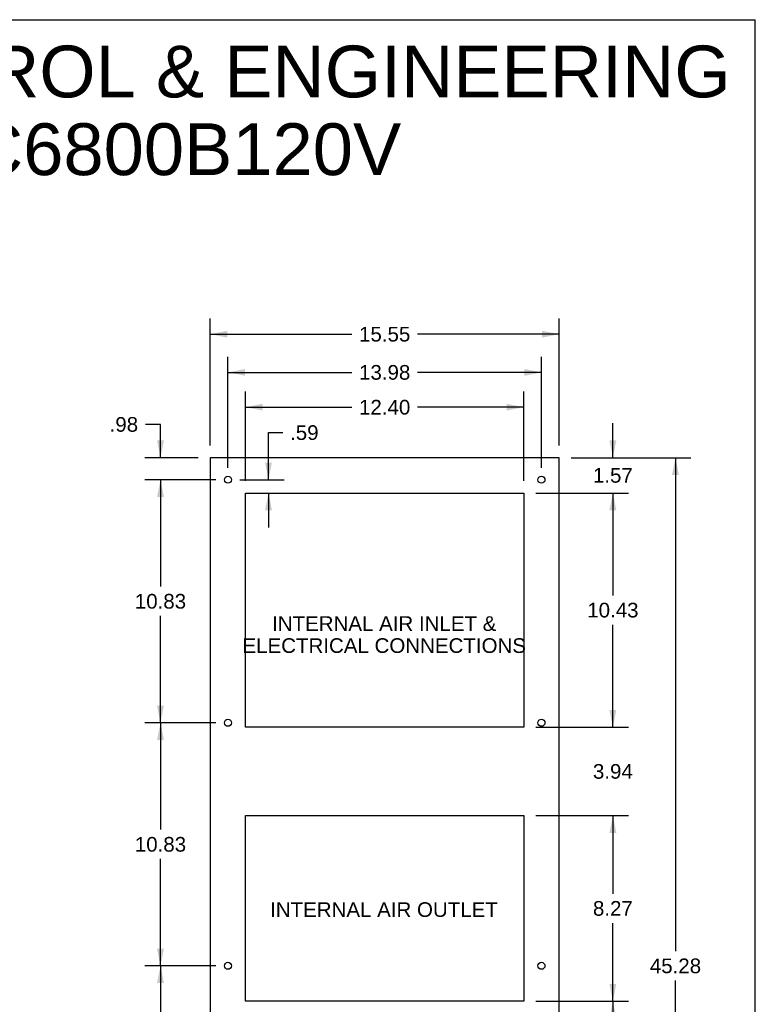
# Model space of a CAD drawing. Header units: inches. Extents: x 0 to 131, y 0 to 85.
# Tile 10 of 10: x 98 to 131, y 41 to 85. Entities that reach past the tile are written whole.
import ezdxf

# ---------------------------------------------------------------- set-up
doc = ezdxf.new("R2010")
doc.units = ezdxf.units.IN
doc.header["$LTSCALE"] = 7.192308
doc.header["$MEASUREMENT"] = 0
doc.layers.get('0').update_dxf_attribs({"linetype": 'CONTINUOUS'})
doc.layers.add('DIMENSIONS', color=7, linetype='CONTINUOUS')
doc.styles.get("Standard").update_dxf_attribs({"font": 'arial.ttf'})
doc.dimstyles.new('DIMSTYLE_1', dxfattribs={"dimtxt": 0.653846, "dimasz": 0.769231, "dimexe": 0.09, "dimexo": 0.07, "dimgap": 0.0425, "dimtad": 0, "dimtih": 1, "dimtoh": 1, "dimzin": 4, "dimdsep": 46, "dimtxsty": 'Standard', "dimblk": '_FILLED', "dimblk1": '_FILLED', "dimblk2": '_FILLED', "dimcen": 0.09, "dimazin": 1, "dimtfac": 1, "dimtdec": 3, "dimtofl": 0, "dimtmove": 0, "dimatfit": 3, "dimldrblk": '_FILLED', "dimfxl": 0, "dimtolj": 1, "dimtzin": 4, "dimarcsym": 0})

# ---------------------------------------------------------------- blocks, each defined once
blk = doc.blocks.new('_FILLED')
at = {"color": 0, "linetype": 'ByBlock'}
blk.add_solid([(0, 0), (-1, 0.2), (-1, -0.2)], dxfattribs=at)
blk = doc.blocks.new('*D8')
at = {"layer": 'DIMENSIONS', "color": 2, "linetype": 'Continuous'}
for p, q in [((106.724, 42.469), (103.565, 42.469)), ((104.257, 42.469), (104.257, 37.71)), ((104.257, 31.643), (104.257, 36.403)), ((106.724, 31.643), (103.565, 31.643))]:
    blk.add_line(p, q, dxfattribs=at)
at = {"layer": 'DIMENSIONS', "color": 2, "linetype": 'Continuous', "xscale": 0.7692307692, "yscale": 0.7692307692, "zscale": 0.7692307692}
for p, rotation in [((104.257, 42.469), 90), ((104.257, 31.643), 270)]:
    blk.add_blockref('_FILLED', p, dxfattribs=dict(at, rotation=rotation))
at = {"layer": 'DIMENSIONS', "color": 2, "linetype": 'Continuous', "insert": (104.257, 37.383), "char_height": 0.6538, "width": 2.28482, "attachment_point": 2, "line_spacing_factor": 0.9}
blk.add_mtext('10.83', dxfattribs=at)
blk = doc.blocks.new('*D9')
at = {"layer": 'DIMENSIONS', "color": 2, "linetype": 'Continuous'}
for p, q in [((106.724, 53.295), (103.565, 53.295)), ((104.257, 53.295), (104.257, 48.536)), ((104.257, 42.469), (104.257, 47.229)), ((106.724, 42.469), (103.565, 42.469))]:
    blk.add_line(p, q, dxfattribs=at)
at = {"layer": 'DIMENSIONS', "color": 2, "linetype": 'Continuous', "xscale": 0.7692307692, "yscale": 0.7692307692, "zscale": 0.7692307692}
for p, rotation in [((104.257, 53.295), 90), ((104.257, 42.469), 270)]:
    blk.add_blockref('_FILLED', p, dxfattribs=dict(at, rotation=rotation))
at = {"layer": 'DIMENSIONS', "color": 2, "linetype": 'Continuous', "insert": (104.257, 48.209), "char_height": 0.6538, "width": 2.28482, "attachment_point": 2, "line_spacing_factor": 0.9}
blk.add_mtext('10.83', dxfattribs=at)
blk = doc.blocks.new('*D10')
at = {"layer": 'DIMENSIONS', "color": 2, "linetype": 'Continuous'}
for p, q in [((106.724, 64.121), (103.565, 64.121)), ((104.257, 64.121), (104.257, 59.362)), ((104.257, 53.295), (104.257, 58.055)), ((106.724, 53.295), (103.565, 53.295))]:
    blk.add_line(p, q, dxfattribs=at)
at = {"layer": 'DIMENSIONS', "color": 2, "linetype": 'Continuous', "xscale": 0.7692307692, "yscale": 0.7692307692, "zscale": 0.7692307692}
for p, rotation in [((104.257, 64.121), 90), ((104.257, 53.295), 270)]:
    blk.add_blockref('_FILLED', p, dxfattribs=dict(at, rotation=rotation))
at = {"layer": 'DIMENSIONS', "color": 2, "linetype": 'Continuous', "insert": (104.257, 59.035), "char_height": 0.6538, "width": 2.28482, "attachment_point": 2, "line_spacing_factor": 0.9}
blk.add_mtext('10.83', dxfattribs=at)
blk = doc.blocks.new('*D11')
at = {"layer": 'DIMENSIONS', "color": 2, "linetype": 'Continuous'}
for p, q in [((104.257, 66.587), (103.587, 66.587)), ((104.257, 65.105), (104.257, 66.587)), ((105.936, 65.105), (103.565, 65.105)), ((106.724, 64.121), (103.565, 64.121)), ((104.257, 64.121), (104.257, 62.583))]:
    blk.add_line(p, q, dxfattribs=at)
at = {"layer": 'DIMENSIONS', "color": 2, "linetype": 'Continuous', "xscale": 0.7692307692, "yscale": 0.7692307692, "zscale": 0.7692307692}
for p, rotation in [((104.257, 65.105), 270), ((104.257, 64.121), 90)]:
    blk.add_blockref('_FILLED', p, dxfattribs=dict(at, rotation=rotation))
at = {"layer": 'DIMENSIONS', "color": 2, "linetype": 'Continuous', "insert": (103.26, 66.914), "char_height": 0.6538, "width": 1.2688, "attachment_point": 3, "line_spacing_factor": 0.9}
blk.add_mtext('.98', dxfattribs=at)
blk = doc.blocks.new('*D12')
at = {"layer": 'DIMENSIONS', "color": 2, "linetype": 'Continuous'}
for p, q in [((106.474, 65.644), (106.474, 71.298)), ((122.025, 65.644), (122.025, 71.298)), ((106.474, 70.606), (112.78, 70.606)), ((122.025, 70.606), (115.719, 70.606))]:
    blk.add_line(p, q, dxfattribs=at)
at = {"layer": 'DIMENSIONS', "color": 2, "linetype": 'Continuous', "xscale": 0.7692307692, "yscale": 0.7692307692, "zscale": 0.7692307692, "rotation": 180}
blk.add_blockref('_FILLED', (106.474, 70.606), dxfattribs=at)
at = {"layer": 'DIMENSIONS', "color": 2, "linetype": 'Continuous', "xscale": 0.7692307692, "yscale": 0.7692307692, "zscale": 0.7692307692}
blk.add_blockref('_FILLED', (122.025, 70.606), dxfattribs=at)
at = {"layer": 'DIMENSIONS', "color": 2, "linetype": 'Continuous', "insert": (114.25, 70.933), "char_height": 0.6538, "width": 2.28482, "attachment_point": 2, "line_spacing_factor": 0.9}
blk.add_mtext('15.55', dxfattribs=at)
blk = doc.blocks.new('*D13')
at = {"layer": 'DIMENSIONS', "color": 2, "linetype": 'Continuous'}
for p, q in [((107.262, 64.66), (107.262, 69.597)), ((121.238, 64.66), (121.238, 69.597)), ((107.262, 68.905), (112.781, 68.905)), ((121.238, 68.905), (115.719, 68.905))]:
    blk.add_line(p, q, dxfattribs=at)
at = {"layer": 'DIMENSIONS', "color": 2, "linetype": 'Continuous', "xscale": 0.7692307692, "yscale": 0.7692307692, "zscale": 0.7692307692, "rotation": 180}
blk.add_blockref('_FILLED', (107.262, 68.905), dxfattribs=at)
at = {"layer": 'DIMENSIONS', "color": 2, "linetype": 'Continuous', "xscale": 0.7692307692, "yscale": 0.7692307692, "zscale": 0.7692307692}
blk.add_blockref('_FILLED', (121.238, 68.905), dxfattribs=at)
at = {"layer": 'DIMENSIONS', "color": 2, "linetype": 'Continuous', "insert": (114.25, 69.232), "char_height": 0.6538, "width": 2.28482, "attachment_point": 2, "line_spacing_factor": 0.9}
blk.add_mtext('13.98', dxfattribs=at)
blk = doc.blocks.new('*D14')
at = {"layer": 'DIMENSIONS', "color": 2, "linetype": 'Continuous'}
for p, q in [((108.049, 64.07), (108.049, 68.047)), ((120.45, 64.07), (120.45, 68.047)), ((108.049, 67.355), (112.78, 67.355)), ((120.45, 67.355), (115.719, 67.355))]:
    blk.add_line(p, q, dxfattribs=at)
at = {"layer": 'DIMENSIONS', "color": 2, "linetype": 'Continuous', "xscale": 0.7692307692, "yscale": 0.7692307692, "zscale": 0.7692307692, "rotation": 180}
blk.add_blockref('_FILLED', (108.049, 67.355), dxfattribs=at)
at = {"layer": 'DIMENSIONS', "color": 2, "linetype": 'Continuous', "xscale": 0.7692307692, "yscale": 0.7692307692, "zscale": 0.7692307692}
blk.add_blockref('_FILLED', (120.45, 67.355), dxfattribs=at)
at = {"layer": 'DIMENSIONS', "color": 2, "linetype": 'Continuous', "insert": (114.25, 67.681), "char_height": 0.6538, "width": 2.28482, "attachment_point": 2, "line_spacing_factor": 0.9}
blk.add_mtext('12.40', dxfattribs=at)
blk = doc.blocks.new('*D15')
at = {"layer": 'DIMENSIONS', "color": 2, "linetype": 'Continuous'}
for p, q in [((124.421, 65.105), (124.421, 66.644)), ((122.564, 65.105), (125.114, 65.105)), ((120.989, 63.531), (125.114, 63.531)), ((124.421, 63.531), (124.421, 61.993))]:
    blk.add_line(p, q, dxfattribs=at)
at = {"layer": 'DIMENSIONS', "color": 2, "linetype": 'Continuous', "xscale": 0.7692307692, "yscale": 0.7692307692, "zscale": 0.7692307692}
for p, rotation in [((124.421, 65.105), 270), ((124.421, 63.531), 90)]:
    blk.add_blockref('_FILLED', p, dxfattribs=dict(at, rotation=rotation))
at = {"layer": 'DIMENSIONS', "color": 2, "linetype": 'Continuous', "insert": (124.421, 64.645), "char_height": 0.6538, "width": 1.77681, "attachment_point": 2, "line_spacing_factor": 0.9}
blk.add_mtext('1.57', dxfattribs=at)
blk = doc.blocks.new('*D16')
at = {"layer": 'DIMENSIONS', "color": 2, "linetype": 'Continuous'}
for p, q in [((120.989, 63.531), (125.114, 63.531)), ((124.421, 63.531), (124.421, 58.969)), ((124.421, 53.098), (124.421, 57.661)), ((120.989, 53.098), (125.114, 53.098))]:
    blk.add_line(p, q, dxfattribs=at)
at = {"layer": 'DIMENSIONS', "color": 2, "linetype": 'Continuous', "xscale": 0.7692307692, "yscale": 0.7692307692, "zscale": 0.7692307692}
for p, rotation in [((124.421, 63.531), 90), ((124.421, 53.098), 270)]:
    blk.add_blockref('_FILLED', p, dxfattribs=dict(at, rotation=rotation))
at = {"layer": 'DIMENSIONS', "color": 2, "linetype": 'Continuous', "insert": (124.421, 58.642), "char_height": 0.6538, "width": 2.28482, "attachment_point": 2, "line_spacing_factor": 0.9}
blk.add_mtext('10.43', dxfattribs=at)
blk = doc.blocks.new('*D17')
at = {"layer": 'DIMENSIONS', "color": 2, "linetype": 'Continuous'}
for p, q in [((109.072, 64.121), (109.072, 66.223)), ((109.072, 66.223), (109.707, 66.223)), ((107.801, 64.121), (109.765, 64.121)), ((109.072, 63.531), (109.072, 61.993))]:
    blk.add_line(p, q, dxfattribs=at)
at = {"layer": 'DIMENSIONS', "color": 2, "linetype": 'Continuous', "xscale": 0.7692307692, "yscale": 0.7692307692, "zscale": 0.7692307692}
for p, rotation in [((109.072, 64.121), 270), ((109.072, 63.531), 90)]:
    blk.add_blockref('_FILLED', p, dxfattribs=dict(at, rotation=rotation))
at = {"layer": 'DIMENSIONS', "color": 2, "linetype": 'Continuous', "insert": (110.034, 66.55), "char_height": 0.6538, "width": 1.2688, "attachment_point": 1, "line_spacing_factor": 0.9}
blk.add_mtext('.59', dxfattribs=at)
blk = doc.blocks.new('*D18')
at = {"layer": 'DIMENSIONS', "color": 2, "linetype": 'Continuous'}
for p, q in [((124.421, 53.098), (124.421, 54.637)), ((120.989, 53.098), (125.114, 53.098)), ((120.989, 49.161), (125.114, 49.161)), ((124.421, 49.161), (124.421, 47.623))]:
    blk.add_line(p, q, dxfattribs=at)
at = {"layer": 'DIMENSIONS', "color": 2, "linetype": 'Continuous', "xscale": 0.7692307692, "yscale": 0.7692307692, "zscale": 0.7692307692}
for p, rotation in [((124.421, 53.098), 270), ((124.421, 49.161), 90)]:
    blk.add_blockref('_FILLED', p, dxfattribs=dict(at, rotation=rotation))
at = {"layer": 'DIMENSIONS', "color": 2, "linetype": 'Continuous', "insert": (124.421, 51.457), "char_height": 0.6538, "width": 1.77681, "attachment_point": 2, "line_spacing_factor": 0.9}
blk.add_mtext('3.94', dxfattribs=at)
blk = doc.blocks.new('*D19')
at = {"layer": 'DIMENSIONS', "color": 2, "linetype": 'Continuous'}
for p, q in [((120.989, 49.161), (125.114, 49.161)), ((124.421, 49.161), (124.421, 45.682)), ((124.421, 40.894), (124.421, 44.374)), ((120.989, 40.894), (125.114, 40.894))]:
    blk.add_line(p, q, dxfattribs=at)
at = {"layer": 'DIMENSIONS', "color": 2, "linetype": 'Continuous', "xscale": 0.7692307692, "yscale": 0.7692307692, "zscale": 0.7692307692}
for p, rotation in [((124.421, 49.161), 90), ((124.421, 40.894), 270)]:
    blk.add_blockref('_FILLED', p, dxfattribs=dict(at, rotation=rotation))
at = {"layer": 'DIMENSIONS', "color": 2, "linetype": 'Continuous', "insert": (124.421, 45.355), "char_height": 0.6538, "width": 1.77681, "attachment_point": 2, "line_spacing_factor": 0.9}
blk.add_mtext('8.27', dxfattribs=at)
blk = doc.blocks.new('*D20')
at = {"layer": 'DIMENSIONS', "color": 2, "linetype": 'Continuous'}
for p, q in [((120.989, 40.894), (125.114, 40.894)), ((124.421, 40.894), (124.421, 31.016)), ((124.421, 19.83), (124.421, 29.709)), ((122.564, 19.83), (125.114, 19.83))]:
    blk.add_line(p, q, dxfattribs=at)
at = {"layer": 'DIMENSIONS', "color": 2, "linetype": 'Continuous', "xscale": 0.7692307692, "yscale": 0.7692307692, "zscale": 0.7692307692}
for p, rotation in [((124.421, 40.894), 90), ((124.421, 19.83), 270)]:
    blk.add_blockref('_FILLED', p, dxfattribs=dict(at, rotation=rotation))
at = {"layer": 'DIMENSIONS', "color": 2, "linetype": 'Continuous', "insert": (124.421, 30.689), "char_height": 0.6538, "width": 2.28482, "attachment_point": 2, "line_spacing_factor": 0.9}
blk.add_mtext('21.06', dxfattribs=at)
blk = doc.blocks.new('*D21')
at = {"layer": 'DIMENSIONS', "color": 2, "linetype": 'Continuous'}
for p, q in [((122.564, 65.105), (127.902, 65.105)), ((127.21, 65.105), (127.21, 43.122)), ((127.21, 19.83), (127.21, 41.814)), ((122.564, 19.83), (127.902, 19.83))]:
    blk.add_line(p, q, dxfattribs=at)
at = {"layer": 'DIMENSIONS', "color": 2, "linetype": 'Continuous', "xscale": 0.7692307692, "yscale": 0.7692307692, "zscale": 0.7692307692}
for p, rotation in [((127.21, 65.105), 90), ((127.21, 19.83), 270)]:
    blk.add_blockref('_FILLED', p, dxfattribs=dict(at, rotation=rotation))
at = {"layer": 'DIMENSIONS', "color": 2, "linetype": 'Continuous', "insert": (127.21, 42.795), "char_height": 0.6538, "width": 2.28482, "attachment_point": 2, "line_spacing_factor": 0.9}
blk.add_mtext('45.28', dxfattribs=at)

msp = doc.modelspace()

# ---------------------------------------------------------------- linework, layer by layer
at = {"color": 7, "linetype": 'Continuous'}
for p, q in [((0, 84.6154), (130.7692, 84.6154)), ((130.7692, 0), (130.7692, 84.6154)), ((106.4741, 65.1054), (106.4741, 19.8304)), ((122.0251, 65.1054), (106.4741, 65.1054)), ((122.0251, 19.8304), (122.0251, 65.1054)), ((108.0491, 53.0984), (108.0491, 63.5314)), ((108.0491, 63.5314), (120.4501, 63.5314)), ((120.4501, 63.5314), (120.4501, 53.0984)), ((120.4501, 53.0984), (108.0491, 53.0984)), ((108.0491, 40.8944), (108.0491, 49.1614)), ((108.0491, 49.1614), (120.4501, 49.1614)), ((120.4501, 49.1614), (120.4501, 40.8944)), ((120.4501, 40.8944), (108.0491, 40.8944))]:
    msp.add_line(p, q, dxfattribs=at)
for centre in [(107.2621, 64.1214), (121.2381, 64.1214), (107.2621, 53.2954), (121.2381, 53.2954), (107.2621, 42.4694), (121.2381, 42.4694)]:
    msp.add_circle(centre, 0.156, dxfattribs=at)

# ---------------------------------------------------------------- texts
at = {"layer": 'DIMENSIONS', "color": 2, "linetype": 'Continuous', "attachment_point": 2, "line_spacing_factor": 0.9}
for s, insert, char_height, width in [('SAGINAW CONTROL & ENGINEERING\\PSCE-AC6800B120V', (100.4734, 83.4616), 2.307692, 58.284244), ('INTERNAL AIR INLET &\\PELECTRICAL CONNECTIONS', (114.2298, 58.0426), 0.653846, 12.615099), ('INTERNAL AIR OUTLET', (114.2185, 45.3006), 0.653846, 10.130969)]:
    msp.add_mtext(s, dxfattribs=dict(at, insert=insert, char_height=char_height, width=width))

# ---------------------------------------------------------------- dimensions: what is measured, and where the dimension line sits
at = {"layer": 'DIMENSIONS', "color": 2, "linetype": 'Continuous'}
dim = msp.add_linear_dim(base=(122.0251, 70.6056), p1=(106.4741, 65.5739), p2=(122.0251, 65.5739), dimstyle='DIMSTYLE_1', dxfattribs=at)
dim.commit()
dim.dimension.update_dxf_attribs({"geometry": '*D12', "text_midpoint": (114.2798, 70.602), "dimtype": 160})
for base, p1, p2, angle, picture, middle in [((107.2621, 68.9049), (121.2381, 64.5899), (107.2621, 64.5899), 180, '*D13', (114.2767, 68.9012)), ((108.0491, 67.3545), (120.4501, 63.9999), (108.0491, 63.9999), 180, '*D14', (114.2774, 67.3509)), ((104.2574, 64.1214), (106.0057, 65.1054), (106.7937, 64.1214), 270, '*D11', (102.6435, 66.5833)), ((109.0723, 64.1214), (108.0491, 63.5314), (107.7306, 64.1214), 90, '*D17', (110.6874, 66.2192)), ((124.4214, 63.5314), (122.4936, 65.1054), (120.9186, 63.5314), 270, '*D15', (124.4497, 64.3148)), ((127.2099510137, 19.8303987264), (122.4935878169, 65.1053987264), (122.4935878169, 19.8303987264), 270, '*D21', (127.1915461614, 42.4642518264)), ((104.2574, 53.2954), (106.7937, 64.1214), (106.7937, 53.2954), 270, '*D10', (104.2851, 58.7048)), ((124.4214, 53.0984), (120.9186, 63.5314), (120.9186, 53.0984), 270, '*D16', (124.4492, 58.3113)), ((124.4214, 49.1614), (120.9186, 53.0984), (120.9186, 49.1614), 270, '*D18', (124.4205, 51.1263)), ((104.2574, 42.4694), (106.7937, 53.2954), (106.7937, 42.4694), 270, '*D9', (104.2851, 47.8788)), ((124.4214, 40.8944), (120.9186, 49.1614), (120.9186, 40.8944), 270, '*D19', (124.4181, 45.0243)), ((104.2574, 42.4694), (106.7937, 31.6434), (106.7937, 42.4694), 90, '*D8', (104.2851, 37.0528)), ((124.4214, 19.8304), (120.9186, 40.8944), (122.4936, 19.8304), 270, '*D20', (124.4127, 30.3588))]:
    dim = msp.add_linear_dim(base=base, p1=p1, p2=p2, angle=angle, dimstyle='DIMSTYLE_1', dxfattribs=at)
    dim.commit()
    dim.dimension.update_dxf_attribs({"geometry": picture, "text_midpoint": middle, "dimtype": 160})

doc.saveas('drawing.dxf')
